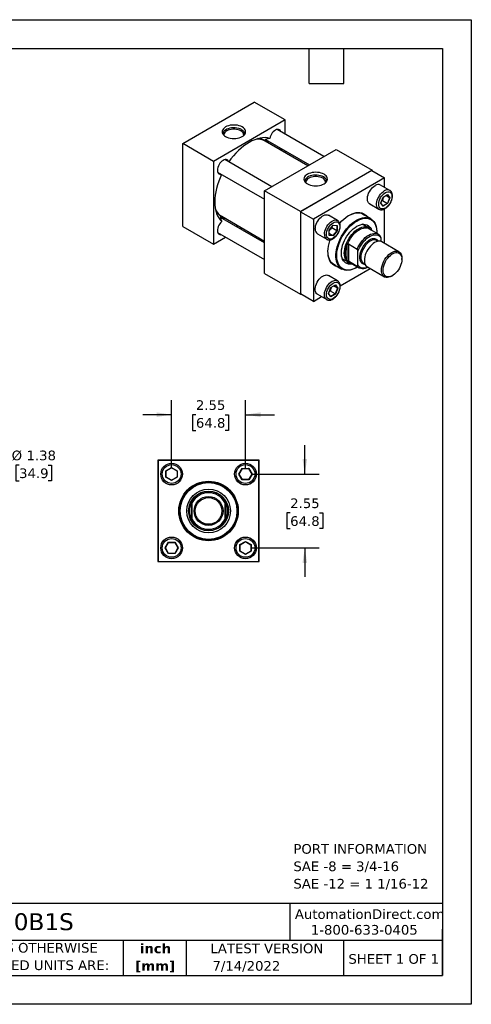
# Model space of a CAD drawing. Header units: inches. Extents: x 0 to 44, y 0 to 34.
# Tile 3 of 3: x 28.4 to 44, y 0 to 34. Entities that reach past the tile are written whole.
import ezdxf

# ---------------------------------------------------------------- set-up
doc = ezdxf.new("R2010")
doc.units = ezdxf.units.IN
doc.header["$LTSCALE"] = 4
doc.header["$MEASUREMENT"] = 0
doc.linetypes.add('SLD-Solid', pattern=[0])
doc.layers.add('DIMENSIONS', color=140, linetype='SLD-Solid', lineweight=25)
doc.layers.add('TEXT', color=140, linetype='SLD-Solid', lineweight=25)
doc.styles.add('SLDTEXTSTYLE0', font='VERDANA.TTF')
doc.styles.add('SLDTEXTSTYLE1', font='VERDANAB.TTF')
doc.dimstyles.new('SLDDIMSTYLE1', dxfattribs={"dimtxt": 0.339844, "dimasz": 0.52, "dimexe": 0, "dimexo": 0.0625, "dimgap": 0.084961, "dimtad": 0, "dimtih": 1, "dimtoh": 1, "dimrnd": 1e-09, "dimzin": 12, "dimdsep": 46, "dimtxsty": 'SLDTEXTSTYLE0', "dimsah": 1, "dimcen": 0.09, "dimadec": 0, "dimazin": 3, "dimtfac": 1, "dimtofl": 0, "dimtmove": 0, "dimatfit": 3, "dimfxl": 0, "dimfrac": 2, "dimtolj": 1, "dimtzin": 12, "dimarcsym": 0})
doc.dimstyles.new('SLDDIMSTYLE2', dxfattribs={"dimtxt": 0.339844, "dimasz": 0.52, "dimexe": 0, "dimexo": 0.0625, "dimgap": 0.084961, "dimtad": 0, "dimtih": 1, "dimtoh": 1, "dimrnd": 1e-09, "dimzin": 12, "dimdsep": 46, "dimtxsty": 'SLDTEXTSTYLE0', "dimsah": 1, "dimcen": 0.09, "dimadec": 0, "dimazin": 3, "dimtfac": 1, "dimtmove": 0, "dimatfit": 0, "dimfxl": 0, "dimfrac": 2, "dimtolj": 1, "dimtzin": 12, "dimarcsym": 0})

# ---------------------------------------------------------------- blocks, each defined once
blk = doc.blocks.new('SW_NOTE_0')
at = {"layer": 'TEXT', "color": 0, "char_height": 0.33333, "attachment_point": 1, "style": 'SLDTEXTSTYLE0'}
for s, insert in [('PORT INFORMATION', (0, 0.423)), ('SAE -8 = 3/4-16', (0, -0.179)), ('SAE -12 = 1 1/16-12', (0, -0.78))]:
    blk.add_mtext(s, dxfattribs=dict(at, insert=insert))
blk = doc.blocks.new('SW_NOTE_0_1')
at = {"layer": 'TEXT', "color": 0, "char_height": 0.3333, "attachment_point": 2, "style": 'SLDTEXTSTYLE1'}
for s, insert in [('inch', (0.5, 0.423)), ('[mm]', (0.489, -0.179))]:
    blk.add_mtext(s, dxfattribs=dict(at, insert=insert))
blk = doc.blocks.new('SW_NOTE_0_2')
at = {"layer": 'TEXT', "color": 0, "char_height": 0.33333, "attachment_point": 1, "style": 'SLDTEXTSTYLE0'}
for s, insert in [('UNLESS OTHERWISE ', (0, 0.423)), ('SPECIFIED UNITS ARE:', (0, -0.179))]:
    blk.add_mtext(s, dxfattribs=dict(at, insert=insert))
blk = doc.blocks.new('_D_4')
at = {"layer": 'DIMENSIONS'}
for p, q in [((27.892, 18.622), (26.892, 18.622)), ((26.892, 18.622), (26.892, 17.723)), ((28.377, 18.622), (28.263, 18.622)), ((28.263, 18.622), (28.263, 18.082)), ((29.387, 18.622), (29.501, 18.622)), ((29.501, 18.622), (29.501, 18.082)), ((28.263, 18.082), (28.377, 18.082)), ((29.501, 18.082), (29.387, 18.082)), ((21.936, 17.723), (23.285, 17.723)), ((23.525, 17.723), (24.86, 17.723)), ((25.1, 17.723), (27.392, 17.723)), ((26.892, 17.723), (26.892, 16.348)), ((21.936, 16.348), (24.86, 16.348)), ((25.1, 16.348), (27.392, 16.348))]:
    blk.add_line(p, q, dxfattribs=at)
for points in [[(26.892, 17.723), (26.812, 17.203), (26.972, 17.203)], [(26.892, 16.348), (26.972, 16.868), (26.812, 16.868)]]:
    blk.add_solid(points, dxfattribs=at)
at = {"layer": 'DIMENSIONS', "char_height": 0.3333, "attachment_point": 1, "style": 'SLDTEXTSTYLE0'}
for s, insert in [('%%c', (28.121, 19.121)), ('1.38', (28.634, 19.121)), ('34.9', (28.377, 18.505))]:
    blk.add_mtext(s, dxfattribs=dict(at, insert=insert))
blk = doc.blocks.new('_D_6')
at = {"layer": 'DIMENSIONS'}
for p, q in [((33.648, 18.511), (33.648, 20.861)), ((36.198, 18.511), (36.198, 20.861)), ((33.648, 20.361), (32.648, 20.361)), ((34.486, 20.361), (34.372, 20.361)), ((34.372, 20.361), (34.372, 19.82)), ((35.496, 20.361), (35.61, 20.361)), ((35.61, 20.361), (35.61, 19.82)), ((36.198, 20.361), (37.198, 20.361)), ((34.372, 19.82), (34.486, 19.82)), ((35.61, 19.82), (35.496, 19.82))]:
    blk.add_line(p, q, dxfattribs=at)
for points in [[(33.648, 20.361), (33.128, 20.441), (33.128, 20.281)], [(36.198, 20.361), (36.718, 20.281), (36.718, 20.441)]]:
    blk.add_solid(points, dxfattribs=at)
at = {"layer": 'DIMENSIONS', "char_height": 0.3333, "attachment_point": 1, "style": 'SLDTEXTSTYLE0'}
for s, insert in [('2.55', (34.486, 20.86)), ('64.8', (34.486, 20.244))]:
    blk.add_mtext(s, dxfattribs=dict(at, insert=insert))
blk = doc.blocks.new('_D_7')
at = {"layer": 'DIMENSIONS'}
for p, q in [((38.248, 18.311), (38.248, 19.311)), ((36.398, 18.311), (38.748, 18.311)), ((37.743, 16.97), (37.629, 16.97)), ((37.629, 16.97), (37.629, 16.429)), ((38.753, 16.97), (38.867, 16.97)), ((38.867, 16.97), (38.867, 16.429)), ((37.629, 16.429), (37.743, 16.429)), ((38.867, 16.429), (38.753, 16.429)), ((36.398, 15.761), (38.748, 15.761)), ((38.248, 15.761), (38.248, 14.761))]:
    blk.add_line(p, q, dxfattribs=at)
for points in [[(38.248, 18.311), (38.328, 18.831), (38.168, 18.831)], [(38.248, 15.761), (38.168, 15.241), (38.328, 15.241)]]:
    blk.add_solid(points, dxfattribs=at)
at = {"layer": 'DIMENSIONS', "char_height": 0.3333, "attachment_point": 1, "style": 'SLDTEXTSTYLE0'}
for s, insert in [('2.55', (37.743, 17.469)), ('64.8', (37.743, 16.853))]:
    blk.add_mtext(s, dxfattribs=dict(at, insert=insert))

msp = doc.modelspace()

# ---------------------------------------------------------------- linework, layer by layer
at = {"color": 7, "linetype": 'SLD-Solid'}
for p, q in [((0, 34), (44, 34)), ((44, 34), (44, 0)), ((44, 0), (0, 0))]:
    msp.add_line(p, q, dxfattribs=at)
for p, q in [((34.029, 29.722), (36.504, 31.151)), ((37.565, 30.538), (36.504, 31.151)), ((37.565, 30.538), (35.09, 29.109)), ((37.565, 30.051), (37.565, 30.538)), ((38.911, 29.274), (37.29, 30.21)), ((34.029, 26.864), (34.029, 29.722)), ((35.09, 29.109), (34.029, 29.722)), ((38.358, 28.955), (36.879, 29.809)), ((36.893, 29.862), (38.411, 28.985)), ((36.858, 28.089), (39.333, 29.518)), ((37.454, 29.477), (37.422, 29.556)), ((37.565, 29.413), (37.565, 29.474)), ((39.333, 29.518), (40.57, 28.803)), ((35.09, 29.109), (35.09, 26.252)), ((37.108, 28.233), (35.487, 29.169)), ((35.237, 28.736), (36.858, 27.8)), ((40.57, 28.803), (38.096, 27.375)), ((40.563, 28.791), (38.103, 27.37)), ((40.563, 28.791), (41.005, 28.536)), ((40.57, 28.787), (40.57, 28.803)), ((41.005, 28.536), (38.545, 27.115)), ((41.182, 28.107), (40.864, 28.291)), ((41.005, 28.21), (41.005, 28.536)), ((38.096, 27.375), (36.858, 28.089)), ((36.858, 25.231), (36.858, 28.089)), ((40.95, 27.876), (41.11, 27.968)), ((40.951, 27.874), (41.106, 27.963)), ((41.177, 27.854), (41.047, 27.929)), ((41.102, 27.961), (41.177, 27.854)), ((41.11, 27.968), (41.19, 27.854)), ((40.489, 27.642), (40.807, 27.458)), ((40.87, 27.67), (40.95, 27.876)), ((40.95, 27.556), (40.87, 27.67)), ((40.873, 27.673), (40.951, 27.874)), ((40.949, 27.567), (40.874, 27.674)), ((40.933, 27.753), (40.9, 27.741)), ((40.933, 27.753), (41.101, 27.657)), ((41.101, 27.657), (40.948, 27.568)), ((41.11, 27.649), (40.95, 27.556)), ((41.177, 27.854), (41.101, 27.657)), ((41.19, 27.854), (41.11, 27.649)), ((35.379, 27.211), (36.858, 26.357)), ((38.096, 27.375), (38.096, 24.517)), ((38.103, 27.37), (38.103, 24.529)), ((38.103, 27.37), (38.545, 27.115)), ((39.379, 27.067), (39.061, 27.25)), ((40.531, 27.123), (40.197, 27.315)), ((41.005, 26.272), (41.005, 27.466)), ((34.029, 26.864), (35.09, 26.252)), ((36.858, 26.295), (35.34, 27.171)), ((38.545, 27.115), (38.545, 24.274)), ((39.089, 26.734), (39.227, 26.906)), ((39.091, 26.734), (39.226, 26.902)), ((39.225, 26.901), (39.356, 26.889)), ((39.227, 26.906), (39.365, 26.893)), ((39.354, 26.889), (39.354, 26.713)), ((39.365, 26.893), (39.365, 26.709)), ((40.441, 26.814), (40.233, 26.934)), ((35.237, 26.654), (36.858, 25.718)), ((36.012, 26.784), (36.065, 26.814)), ((38.686, 26.601), (39.004, 26.417)), ((39.089, 26.549), (39.089, 26.734)), ((39.227, 26.537), (39.089, 26.549)), ((39.091, 26.555), (39.091, 26.734)), ((39.221, 26.548), (39.091, 26.623)), ((39.221, 26.548), (39.091, 26.559)), ((39.18, 26.845), (39.186, 26.809)), ((39.354, 26.713), (39.186, 26.809)), ((39.354, 26.713), (39.221, 26.548)), ((39.365, 26.709), (39.227, 26.537)), ((40.79, 26.594), (40.465, 26.782)), ((40.738, 26.649), (40.738, 26.665)), ((35.09, 26.252), (35.512, 26.495)), ((39.709, 25.702), (39.709, 26.214)), ((39.753, 26.258), (40.057, 26.082)), ((39.753, 26.258), (39.753, 25.659)), ((40.777, 26.347), (40.73, 26.375)), ((40.88, 26.462), (40.88, 26.341)), ((41.5, 25.986), (40.909, 26.327)), ((40.085, 25.531), (40.085, 26.002)), ((39.198, 25.584), (39.531, 25.391)), ((39.545, 25.744), (39.754, 25.623)), ((40.057, 25.483), (39.753, 25.659)), ((39.793, 25.619), (40.119, 25.431)), ((40.279, 25.593), (40.326, 25.565)), ((41.604, 25.725), (41.604, 25.757)), ((36.858, 25.231), (38.096, 24.517)), ((39.379, 24.984), (39.061, 25.168)), ((39.471, 24.808), (40.505, 25.406)), ((40.031, 25.441), (40.045, 25.449)), ((40.409, 25.461), (41, 25.12)), ((41.25, 25.145), (41.278, 25.161)), ((39.147, 24.753), (39.307, 24.845)), ((39.148, 24.75), (39.303, 24.84)), ((39.299, 24.838), (39.374, 24.731)), ((39.307, 24.845), (39.387, 24.731)), ((38.096, 24.517), (38.11, 24.525)), ((38.545, 24.274), (38.103, 24.529)), ((38.686, 24.518), (39.004, 24.335)), ((39.067, 24.547), (39.147, 24.753)), ((39.147, 24.433), (39.067, 24.547)), ((39.07, 24.55), (39.148, 24.751)), ((39.146, 24.443), (39.071, 24.551)), ((39.13, 24.63), (39.096, 24.618)), ((39.298, 24.534), (39.13, 24.63)), ((39.298, 24.534), (39.145, 24.445)), ((39.307, 24.526), (39.147, 24.433)), ((39.374, 24.731), (39.244, 24.806)), ((39.374, 24.731), (39.298, 24.534)), ((39.387, 24.731), (39.307, 24.526)), ((38.545, 24.274), (38.827, 24.437)), ((33.173, 18.786), (33.173, 15.286)), ((36.673, 18.786), (33.173, 18.786)), ((33.183, 18.776), (33.183, 15.296)), ((36.663, 18.776), (33.183, 18.776)), ((36.663, 15.296), (36.663, 18.776)), ((36.673, 15.286), (36.673, 18.786)), ((33.452, 18.424), (33.648, 18.537)), ((33.452, 18.198), (33.452, 18.424)), ((33.452, 18.424), (33.46, 18.419)), ((33.46, 18.419), (33.648, 18.527)), ((33.46, 18.202), (33.46, 18.419)), ((33.648, 18.537), (33.843, 18.424)), ((33.648, 18.537), (33.648, 18.527)), ((33.648, 18.527), (33.835, 18.419)), ((33.835, 18.419), (33.843, 18.424)), ((33.835, 18.419), (33.835, 18.202)), ((33.843, 18.424), (33.843, 18.198)), ((35.972, 18.311), (36.085, 18.506)), ((35.981, 18.311), (36.09, 18.498)), ((36.085, 18.506), (36.311, 18.506)), ((36.085, 18.506), (36.09, 18.498)), ((36.09, 18.498), (36.306, 18.498)), ((36.311, 18.506), (36.306, 18.498)), ((36.306, 18.498), (36.415, 18.311)), ((36.311, 18.506), (36.424, 18.311)), ((33.452, 18.198), (33.46, 18.202)), ((33.648, 18.085), (33.452, 18.198)), ((33.648, 18.094), (33.46, 18.202)), ((33.835, 18.202), (33.648, 18.094)), ((33.843, 18.198), (33.648, 18.085)), ((33.648, 18.085), (33.648, 18.094)), ((33.843, 18.198), (33.835, 18.202)), ((36.085, 18.115), (35.972, 18.311)), ((35.972, 18.311), (35.981, 18.311)), ((36.09, 18.123), (35.981, 18.311)), ((36.085, 18.115), (36.09, 18.123)), ((36.311, 18.115), (36.085, 18.115)), ((36.306, 18.123), (36.09, 18.123)), ((36.415, 18.311), (36.306, 18.123)), ((36.306, 18.123), (36.311, 18.115)), ((36.424, 18.311), (36.311, 18.115)), ((36.424, 18.311), (36.415, 18.311)), ((34.329, 16.722), (34.329, 17.349)), ((35.517, 17.349), (35.517, 16.722)), ((34.36, 16.747), (34.36, 17.324)), ((35.485, 17.324), (35.485, 16.747)), ((36.002, 15.874), (36.198, 15.987)), ((36.198, 15.987), (36.393, 15.874)), ((36.198, 15.987), (36.198, 15.977)), ((33.422, 15.761), (33.535, 15.956)), ((33.535, 15.565), (33.422, 15.761)), ((33.422, 15.761), (33.431, 15.761)), ((33.431, 15.761), (33.54, 15.948)), ((33.54, 15.573), (33.431, 15.761)), ((33.535, 15.956), (33.761, 15.956)), ((33.54, 15.948), (33.535, 15.956)), ((33.54, 15.948), (33.756, 15.948)), ((33.761, 15.956), (33.756, 15.948)), ((33.756, 15.948), (33.865, 15.761)), ((33.865, 15.761), (33.756, 15.573)), ((33.761, 15.956), (33.874, 15.761)), ((33.874, 15.761), (33.761, 15.565)), ((33.874, 15.761), (33.865, 15.761)), ((36.002, 15.648), (36.002, 15.874)), ((36.002, 15.874), (36.01, 15.869)), ((36.01, 15.652), (36.002, 15.648)), ((36.198, 15.535), (36.002, 15.648)), ((36.01, 15.869), (36.198, 15.977)), ((36.01, 15.652), (36.01, 15.869)), ((36.198, 15.544), (36.01, 15.652)), ((36.198, 15.977), (36.385, 15.869)), ((36.385, 15.652), (36.198, 15.544)), ((36.393, 15.648), (36.198, 15.535)), ((36.393, 15.874), (36.385, 15.869)), ((36.385, 15.869), (36.385, 15.652)), ((36.393, 15.648), (36.385, 15.652)), ((36.393, 15.874), (36.393, 15.648)), ((33.535, 15.565), (33.54, 15.573)), ((33.761, 15.565), (33.535, 15.565)), ((33.756, 15.573), (33.54, 15.573)), ((33.761, 15.565), (33.756, 15.573)), ((36.198, 15.535), (36.198, 15.544)), ((33.173, 15.286), (36.673, 15.286)), ((33.183, 15.296), (36.663, 15.296))]:
    msp.add_line(p, q)
at = {"flags": 128}
for points in [[(36.084, 30.296), (36.036, 30.319), (35.981, 30.339), (35.923, 30.353), (35.861, 30.361), (35.797, 30.364), (35.734, 30.361), (35.672, 30.353), (35.613, 30.339), (35.559, 30.319), (35.511, 30.296), (35.469, 30.268), (35.436, 30.236), (35.412, 30.202), (35.397, 30.167), (35.392, 30.13), (35.397, 30.093), (35.412, 30.058), (35.436, 30.024), (35.469, 29.992), (35.511, 29.964), (35.559, 29.941), (35.613, 29.921), (35.672, 29.907), (35.734, 29.899), (35.797, 29.896), (35.861, 29.899), (35.923, 29.907), (35.981, 29.921), (36.036, 29.941), (36.084, 29.964), (36.125, 29.992), (36.159, 30.024), (36.183, 30.058), (36.198, 30.093), (36.203, 30.13), (36.198, 30.167), (36.183, 30.202), (36.159, 30.236), (36.125, 30.268), (36.084, 30.296)], [(36.065, 30.203), (36.017, 30.226), (35.964, 30.245), (35.905, 30.258), (35.844, 30.265), (35.782, 30.267), (35.72, 30.262), (35.66, 30.252), (35.603, 30.236), (35.552, 30.215), (35.508, 30.19), (35.472, 30.16), (35.444, 30.128), (35.427, 30.093), (35.419, 30.057), (35.419, 30.046)], [(36.04, 30.16), (35.994, 30.182), (35.943, 30.2), (35.886, 30.211), (35.827, 30.217), (35.767, 30.217), (35.708, 30.211), (35.652, 30.2), (35.6, 30.182), (35.554, 30.16), (35.516, 30.134), (35.486, 30.104), (35.465, 30.071), (35.455, 30.037), (35.454, 30.005)], [(37.037, 29.903), (36.958, 29.92), (36.876, 29.927), (36.79, 29.924), (36.701, 29.911), (36.61, 29.889), (36.517, 29.857), (36.422, 29.816), (36.328, 29.765), (36.233, 29.706), (36.138, 29.639), (36.045, 29.563), (35.954, 29.48), (35.865, 29.39), (35.779, 29.294), (35.697, 29.192), (35.623, 29.091)], [(37.419, 30.136), (37.412, 30.152), (37.394, 30.18), (37.37, 30.2), (37.34, 30.211), (37.307, 30.213), (37.271, 30.205), (37.233, 30.188), (37.196, 30.163), (37.159, 30.131), (37.125, 30.092), (37.095, 30.048), (37.069, 30.001), (37.05, 29.952), (37.037, 29.903)], [(35.615, 29.095), (35.605, 29.118), (35.586, 29.144), (35.561, 29.162), (35.53, 29.171), (35.496, 29.171), (35.46, 29.161), (35.422, 29.143), (35.384, 29.116), (35.348, 29.082), (35.315, 29.042), (35.285, 28.997), (35.261, 28.949), (35.243, 28.9), (35.232, 28.852), (35.227, 28.806), (35.23, 28.764), (35.24, 28.727), (35.257, 28.697), (35.28, 28.676), (35.308, 28.663), (35.34, 28.659), (35.365, 28.662)], [(35.373, 28.658), (35.322, 28.543), (35.275, 28.42), (35.235, 28.298), (35.201, 28.176), (35.175, 28.055), (35.156, 27.937), (35.145, 27.822), (35.141, 27.71), (35.145, 27.602), (35.156, 27.5), (35.175, 27.403), (35.201, 27.313), (35.235, 27.23), (35.275, 27.154), (35.322, 27.086), (35.376, 27.027)], [(38.913, 28.663), (38.864, 28.686), (38.81, 28.706), (38.751, 28.72), (38.689, 28.728), (38.626, 28.731), (38.562, 28.728), (38.501, 28.72), (38.442, 28.706), (38.387, 28.686), (38.339, 28.663), (38.298, 28.635), (38.265, 28.603), (38.24, 28.569), (38.225, 28.534), (38.22, 28.497), (38.225, 28.46), (38.24, 28.425), (38.265, 28.391), (38.298, 28.359), (38.339, 28.332), (38.387, 28.308), (38.442, 28.288), (38.501, 28.274), (38.562, 28.266), (38.626, 28.263), (38.689, 28.266), (38.751, 28.274), (38.81, 28.288), (38.864, 28.308), (38.913, 28.332), (38.954, 28.359), (38.987, 28.391), (39.011, 28.425), (39.026, 28.46), (39.031, 28.497), (39.026, 28.534), (39.011, 28.569), (38.987, 28.603), (38.954, 28.635), (38.913, 28.663)], [(38.894, 28.57), (38.846, 28.593), (38.792, 28.612), (38.734, 28.625), (38.673, 28.632), (38.61, 28.634), (38.548, 28.629), (38.488, 28.619), (38.432, 28.603), (38.381, 28.582), (38.337, 28.557), (38.301, 28.527), (38.273, 28.495), (38.255, 28.46), (38.247, 28.424), (38.247, 28.413)], [(38.869, 28.527), (38.823, 28.549), (38.771, 28.567), (38.715, 28.579), (38.656, 28.585), (38.596, 28.585), (38.537, 28.579), (38.481, 28.567), (38.429, 28.549), (38.383, 28.527), (38.344, 28.501), (38.314, 28.471), (38.294, 28.438), (38.283, 28.404), (38.283, 28.372)], [(40.489, 27.642), (40.481, 27.646), (40.454, 27.671), (40.434, 27.703), (40.419, 27.743), (40.412, 27.789), (40.412, 27.839), (40.419, 27.893), (40.434, 27.949), (40.454, 28.006), (40.481, 28.061), (40.514, 28.114), (40.55, 28.163), (40.59, 28.206), (40.633, 28.243), (40.676, 28.273)], [(40.807, 27.458), (40.8, 27.463), (40.773, 27.487), (40.752, 27.519), (40.738, 27.559), (40.73, 27.605), (40.73, 27.655), (40.738, 27.709), (40.752, 27.765), (40.773, 27.822), (40.8, 27.877), (40.832, 27.93), (40.868, 27.979), (40.909, 28.023), (40.951, 28.059), (40.995, 28.089)], [(38.608, 26.772), (38.612, 26.825), (38.623, 26.88), (38.64, 26.937), (38.664, 26.993), (38.694, 27.047), (38.728, 27.098), (38.767, 27.144), (38.808, 27.185), (38.851, 27.218), (38.895, 27.243), (38.938, 27.26), (38.98, 27.267), (39.018, 27.265), (39.053, 27.254), (39.061, 27.25)], [(39.454, 26.972), (39.46, 26.979), (39.526, 27.05), (39.596, 27.114), (39.667, 27.172), (39.739, 27.222), (39.811, 27.264), (39.883, 27.297), (39.954, 27.321), (40.023, 27.337), (40.09, 27.343), (40.154, 27.339), (40.214, 27.327), (40.269, 27.305), (40.32, 27.274), (40.365, 27.235), (40.394, 27.202)], [(39.768, 27.24), (39.796, 27.255), (39.867, 27.288), (39.937, 27.312), (40.004, 27.327), (40.07, 27.333), (40.132, 27.329), (40.191, 27.317), (40.245, 27.296), (40.295, 27.266), (40.324, 27.242)], [(35.376, 27.027), (35.34, 26.991), (35.308, 26.95), (35.28, 26.904), (35.257, 26.856), (35.24, 26.807), (35.23, 26.759), (35.227, 26.714), (35.232, 26.673), (35.243, 26.638), (35.261, 26.61), (35.285, 26.59), (35.315, 26.579), (35.348, 26.577), (35.365, 26.58)], [(35.869, 26.866), (35.954, 26.878), (35.954, 26.878)], [(38.926, 26.589), (38.93, 26.641), (38.941, 26.696), (38.958, 26.753), (38.982, 26.809), (39.012, 26.863), (39.046, 26.914), (39.085, 26.961), (39.126, 27.001), (39.17, 27.034), (39.213, 27.06), (39.257, 27.076), (39.298, 27.084), (39.337, 27.082), (39.371, 27.071), (39.378, 27.067)], [(40.031, 25.441), (39.959, 25.404), (39.889, 25.375), (39.819, 25.356), (39.752, 25.346), (39.688, 25.345), (39.627, 25.354), (39.571, 25.372), (39.519, 25.399), (39.472, 25.435), (39.431, 25.479), (39.396, 25.531), (39.368, 25.591), (39.347, 25.657), (39.332, 25.73), (39.325, 25.808), (39.325, 25.891), (39.332, 25.977), (39.347, 26.067), (39.368, 26.158), (39.396, 26.25), (39.431, 26.342), (39.472, 26.434), (39.519, 26.524), (39.571, 26.611), (39.627, 26.694), (39.688, 26.773), (39.752, 26.846), (39.819, 26.914), (39.889, 26.974), (39.959, 27.028), (40.031, 27.073), (40.102, 27.11), (40.173, 27.139), (40.242, 27.158), (40.31, 27.168), (40.374, 27.169), (40.435, 27.16), (40.491, 27.142), (40.543, 27.115), (40.59, 27.079), (40.631, 27.035), (40.665, 26.983), (40.694, 26.923), (40.715, 26.857), (40.729, 26.784), (40.737, 26.706), (40.738, 26.665)], [(40.066, 25.461), (40.045, 25.449), (39.975, 25.413), (39.906, 25.385), (39.838, 25.366), (39.772, 25.356), (39.709, 25.356), (39.649, 25.364), (39.594, 25.382), (39.543, 25.408), (39.497, 25.443), (39.457, 25.486), (39.423, 25.538), (39.396, 25.596), (39.375, 25.661), (39.36, 25.733), (39.353, 25.809), (39.353, 25.89), (39.36, 25.975), (39.375, 26.062), (39.396, 26.152), (39.423, 26.242), (39.457, 26.333), (39.497, 26.422), (39.543, 26.51), (39.594, 26.595), (39.649, 26.677), (39.709, 26.754), (39.772, 26.826), (39.838, 26.892), (39.906, 26.952), (39.975, 27.004), (40.045, 27.049)], [(39.882, 25.568), (39.862, 25.564), (39.805, 25.56), (39.752, 25.564), (39.702, 25.578), (39.657, 25.602), (39.617, 25.634), (39.583, 25.674), (39.555, 25.722), (39.534, 25.777), (39.519, 25.838), (39.512, 25.905), (39.512, 25.977), (39.519, 26.052), (39.534, 26.13), (39.555, 26.21), (39.583, 26.29), (39.617, 26.37), (39.657, 26.448), (39.702, 26.523), (39.752, 26.595), (39.805, 26.661), (39.862, 26.723), (39.922, 26.778), (39.983, 26.825), (40.045, 26.865), (40.107, 26.897), (40.168, 26.92), (40.228, 26.934), (40.285, 26.938), (40.338, 26.933), (40.388, 26.919), (40.433, 26.896), (40.473, 26.864), (40.507, 26.824), (40.535, 26.776), (40.553, 26.731)], [(40.045, 27.049), (40.115, 27.085), (40.184, 27.113), (40.252, 27.132), (40.318, 27.142), (40.381, 27.142), (40.441, 27.134), (40.496, 27.116), (40.547, 27.09), (40.593, 27.055), (40.633, 27.011), (40.667, 26.96), (40.695, 26.902), (40.716, 26.836), (40.73, 26.765), (40.737, 26.689), (40.737, 26.625)], [(40.446, 26.811), (40.443, 26.835), (40.434, 26.879)], [(39.612, 25.938), (39.615, 26.008), (39.626, 26.08), (39.643, 26.155), (39.667, 26.231), (39.698, 26.306), (39.734, 26.381), (39.775, 26.453), (39.822, 26.521), (39.872, 26.585), (39.925, 26.644), (39.981, 26.696), (40.039, 26.742), (40.098, 26.78), (40.156, 26.81), (40.214, 26.831), (40.27, 26.843), (40.324, 26.846), (40.374, 26.84), (40.42, 26.825), (40.462, 26.801), (40.498, 26.768), (40.507, 26.757)], [(39.709, 26.214), (39.741, 26.292), (39.779, 26.369), (39.822, 26.442), (39.871, 26.512), (39.924, 26.577), (39.98, 26.635), (40.038, 26.687), (40.099, 26.73), (40.159, 26.765), (40.219, 26.791), (40.278, 26.807), (40.334, 26.813), (40.387, 26.81), (40.435, 26.796), (40.465, 26.782)], [(40.057, 26.082), (40.092, 26.157), (40.133, 26.23), (40.178, 26.299), (40.228, 26.364), (40.282, 26.423), (40.338, 26.477), (40.396, 26.523), (40.455, 26.561), (40.513, 26.59), (40.571, 26.611), (40.627, 26.623), (40.681, 26.625), (40.731, 26.618), (40.776, 26.601), (40.817, 26.576), (40.852, 26.542)], [(40.085, 26.002), (40.114, 26.076), (40.15, 26.149), (40.191, 26.22), (40.237, 26.286), (40.287, 26.348), (40.341, 26.404), (40.396, 26.453), (40.454, 26.495), (40.511, 26.528), (40.568, 26.553), (40.624, 26.568), (40.677, 26.573), (40.728, 26.569), (40.774, 26.556), (40.815, 26.533), (40.851, 26.502), (40.88, 26.462)], [(39.394, 25.47), (39.366, 25.475), (39.308, 25.492), (39.255, 25.519), (39.207, 25.554), (39.165, 25.597), (39.128, 25.649), (39.099, 25.708), (39.075, 25.774), (39.059, 25.846), (39.05, 25.924), (39.049, 26.006), (39.054, 26.093), (39.067, 26.183), (39.086, 26.274), (39.113, 26.368), (39.123, 26.399)], [(39.709, 25.702), (39.685, 25.749), (39.668, 25.803), (39.657, 25.862), (39.654, 25.926), (39.657, 25.995), (39.668, 26.066), (39.685, 26.14), (39.709, 26.214)], [(40.73, 26.375), (40.704, 26.387), (40.664, 26.395), (40.621, 26.394), (40.575, 26.384), (40.528, 26.365), (40.481, 26.337), (40.433, 26.302), (40.388, 26.259), (40.345, 26.211), (40.305, 26.157), (40.27, 26.099), (40.241, 26.039), (40.217, 25.978), (40.199, 25.916), (40.189, 25.856), (40.185, 25.799)], [(40.909, 26.327), (40.891, 26.337), (40.85, 26.348), (40.806, 26.351), (40.759, 26.344), (40.709, 26.327), (40.659, 26.303), (40.609, 26.269), (40.56, 26.229), (40.512, 26.181), (40.468, 26.127), (40.428, 26.069), (40.392, 26.007), (40.362, 25.943), (40.338, 25.878), (40.32, 25.814), (40.309, 25.75), (40.306, 25.69)], [(39.324, 25.511), (39.303, 25.518), (39.251, 25.544), (39.204, 25.578), (39.162, 25.621), (39.127, 25.672), (39.098, 25.73), (39.075, 25.794), (39.059, 25.865), (39.05, 25.941), (39.048, 25.994)], [(39.836, 25.594), (39.822, 25.597), (39.775, 25.612), (39.734, 25.636), (39.698, 25.669), (39.667, 25.709), (39.643, 25.757), (39.626, 25.812), (39.615, 25.872), (39.612, 25.938)], [(40.896, 25.349), (40.9, 25.409), (40.911, 25.472), (40.928, 25.537), (40.953, 25.602), (40.983, 25.666), (41.018, 25.728), (41.059, 25.786), (41.103, 25.84), (41.15, 25.887), (41.2, 25.928), (41.25, 25.962), (41.3, 25.986), (41.35, 26.002), (41.397, 26.009), (41.441, 26.007), (41.482, 25.995), (41.517, 25.975), (41.547, 25.946), (41.572, 25.908), (41.589, 25.864), (41.6, 25.813), (41.604, 25.757), (41.604, 25.757)], [(40.952, 25.349), (40.956, 25.407), (40.967, 25.468), (40.984, 25.531), (41.009, 25.594), (41.039, 25.655), (41.075, 25.714), (41.115, 25.769), (41.159, 25.819), (41.205, 25.862), (41.254, 25.898), (41.302, 25.926), (41.35, 25.946), (41.397, 25.956), (41.441, 25.957), (41.481, 25.948), (41.517, 25.931), (41.547, 25.904), (41.571, 25.87), (41.589, 25.828), (41.6, 25.779), (41.604, 25.725), (41.6, 25.667), (41.589, 25.606), (41.571, 25.543), (41.547, 25.481), (41.517, 25.419), (41.481, 25.36), (41.441, 25.305), (41.397, 25.256), (41.35, 25.212), (41.302, 25.176), (41.254, 25.148), (41.205, 25.129), (41.159, 25.118), (41.115, 25.117), (41.075, 25.126), (41.039, 25.143), (41.009, 25.17), (40.984, 25.205), (40.967, 25.247), (40.956, 25.295), (40.952, 25.349)], [(39.694, 25.597), (39.703, 25.6), (39.759, 25.62)], [(40.426, 25.452), (40.396, 25.44), (40.341, 25.425), (40.287, 25.419), (40.237, 25.423), (40.191, 25.437), (40.15, 25.459), (40.114, 25.491), (40.085, 25.531)], [(38.686, 24.518), (38.678, 24.523), (38.651, 24.548), (38.63, 24.58), (38.616, 24.62), (38.609, 24.665), (38.609, 24.716), (38.616, 24.77), (38.63, 24.826), (38.651, 24.883), (38.678, 24.938), (38.71, 24.991), (38.747, 25.04), (38.787, 25.083), (38.83, 25.12), (38.873, 25.149), (38.917, 25.17), (38.959, 25.183), (39, 25.185), (39.036, 25.179), (39.061, 25.168)], [(40.429, 25.45), (40.396, 25.434), (40.338, 25.414), (40.282, 25.402), (40.228, 25.4), (40.178, 25.407), (40.133, 25.424), (40.092, 25.449), (40.057, 25.483)], [(41.25, 25.145), (41.25, 25.145), (41.2, 25.12), (41.15, 25.104), (41.103, 25.097), (41.059, 25.099), (41.018, 25.111), (40.983, 25.132), (40.953, 25.161), (40.928, 25.198), (40.911, 25.242), (40.9, 25.293), (40.896, 25.349)], [(39.003, 24.336), (38.996, 24.34), (38.97, 24.364), (38.949, 24.396), (38.934, 24.436), (38.927, 24.482), (38.927, 24.532), (38.934, 24.586), (38.949, 24.642), (38.97, 24.699), (38.996, 24.754), (39.029, 24.807), (39.065, 24.856), (39.105, 24.899), (39.148, 24.936), (39.192, 24.966), (39.235, 24.987), (39.278, 24.999), (39.318, 25.002), (39.354, 24.995), (39.379, 24.984)]]:
    msp.add_lwpolyline(points, dxfattribs=at)
for centre, radius in [((33.648, 18.311), 0.375), ((36.198, 18.311), 0.375), ((34.923, 17.036), 1.028), ((34.923, 17.036), 1.008), ((34.923, 17.036), 1), ((34.923, 17.036), 0.98), ((34.923, 17.036), 0.755), ((34.923, 17.036), 0.688), ((34.923, 17.036), 0.688), ((34.923, 17.036), 0.5), ((34.923, 17.036), 0.461), ((33.648, 15.761), 0.375), ((36.198, 15.761), 0.375)]:
    msp.add_circle(centre, radius)
for centre, radius, start, end in [((35.973, 30.007), 0.167, 359.2582, 66.1896), ((35.986, 30.029), 0.191, 5.1442, 65.4532), ((36.607, 29.322), 0.557, 60.8445, 93.1838), ((36.62, 29.361), 0.532, 46.2034, 89.4361), ((36.931, 29.934), 0.106, 240.6565, 280.116), ((38.814, 28.396), 0.191, 5.1442, 65.4532), ((38.801, 28.374), 0.167, 359.2582, 66.1896), ((40.786, 28.123), 0.185, 65.0996, 126.2109), ((41.104, 27.94), 0.185, 64.5347, 126.2627), ((35.663, 27.688), 0.556, 206.7867, 239.1958), ((35.634, 27.655), 0.528, 210.3974, 253.9738), ((35.296, 27.103), 0.106, 19.8942, 59.2137), ((40.201, 26.675), 0.309, 18.0956, 51.4993), ((38.797, 26.755), 0.19, 174.6162, 234.0717), ((39.117, 26.571), 0.191, 174.7015, 233.0507), ((39.755, 25.904), 0.313, 248.7181, 281.6978), ((39.914, 25.825), 0.239, 211.0438, 239.6725), ((40.407, 25.775), 0.223, 173.8196, 234.8682), ((40.553, 25.664), 0.249, 174.0725, 234.6153), ((34.923, 17.036), 0.671, 33.1044, 146.8956), ((34.923, 17.036), 0.671, 152.155, 207.845), ((34.923, 17.036), 0.632, 27.1458, 152.8542), ((34.923, 17.036), 0.671, 332.155, 27.845), ((34.923, 17.036), 0.632, 207.1458, 332.8542), ((34.923, 17.036), 0.671, 213.1044, 326.8956)]:
    msp.add_arc(centre, radius, start, end)
for centre, major_axis, ratio, start_param, end_param in [((41.104, 27.971), (0.00197, 0.00892), 0.697855, 3.709862, 4.495341), ((40.865, 27.673), (0.00862, 0.00105), 0.565702, 5.357412, 5.989383), ((40.944, 27.56), (0.00197, 0.00892), 0.697855, 4.495341, 5.714916), ((40.944, 27.879), (0.00642, -0.0055), 0.218355, 0.076754, 0.708725), ((41.104, 27.652), (0.00642, -0.0055), 0.218355, 0.708725, 2.279522), ((41.184, 27.858), (0.00862, 0.00105), 0.565702, 3.786616, 5.357412), ((39.221, 26.909), (-0.0034, 0.00799), 0.565779, 3.435482, 4.067474), ((39.359, 26.897), (0.00674, 0.00617), 0.697843, 3.709805, 4.929575), ((39.083, 26.737), (0.00798, -0.00281), 0.218224, 5.57449, 6.206482), ((39.083, 26.553), (0.00674, 0.00617), 0.697843, 4.929575, 5.714973), ((39.221, 26.54), (-0.0034, 0.00799), 0.565779, 4.067474, 5.63827), ((39.359, 26.712), (0.00798, -0.00281), 0.218224, 4.003694, 5.57449), ((39.301, 24.848), (0.00197, 0.00892), 0.697855, 3.709862, 4.495341), ((39.062, 24.55), (0.00862, 0.00105), 0.565702, 5.357412, 5.989383), ((39.141, 24.756), (0.00642, -0.0055), 0.218355, 0.076754, 0.708725), ((39.301, 24.529), (0.00642, -0.0055), 0.218355, 0.708725, 2.279522), ((39.381, 24.735), (0.00862, 0.00105), 0.565702, 3.786616, 5.357412), ((39.141, 24.437), (0.00197, 0.00892), 0.697855, 4.495341, 5.714916)]:
    msp.add_ellipse(centre, major_axis=major_axis, ratio=ratio, start_param=start_param, end_param=end_param)
for points, knots in [([(37.037, 29.903), (37.015, 29.899), (36.97, 29.89), (36.921, 29.876), (36.887, 29.861), (36.875, 29.845), (36.885, 29.83), (36.908, 29.817), (36.949, 29.803), (36.988, 29.793), (37.016, 29.789), (37.021, 29.788)], [0, 0, 0, 0, 0.1745258, 0.3486792, 0.4814687, 0.6152918, 0.6958164, 0.7767811, 0.8511272, 0.9710547, 1, 1, 1, 1]), ([(40.8, 27.63), (40.8, 27.7), (40.824, 27.781), (40.911, 27.931), (40.969, 27.992), (41.091, 28.063), (41.149, 28.069), (41.236, 28.019), (41.26, 27.965), (41.26, 27.895)], [0, 0, 0, 0, 0.25, 0.25, 0.5, 0.5, 0.75, 0.75, 1, 1, 1, 1]), ([(41.26, 27.895), (41.26, 27.825), (41.236, 27.743), (41.149, 27.594), (41.091, 27.532), (40.969, 27.462), (40.911, 27.456), (40.824, 27.506), (40.8, 27.559), (40.8, 27.63)], [0, 0, 0, 0, 0.25, 0.25, 0.5, 0.5, 0.75, 0.75, 1, 1, 1, 1]), ([(40.973, 27.886), (40.967, 27.875), (40.947, 27.834), (40.939, 27.787), (40.933, 27.753)], [0, 0, 0, 0, 0.2763003, 1, 1, 1, 1]), ([(41.2, 27.664), (41.21, 27.681), (41.223, 27.705), (41.239, 27.742), (41.25, 27.774), (41.261, 27.811), (41.27, 27.85), (41.274, 27.889), (41.275, 27.929), (41.271, 27.967), (41.263, 28.003), (41.25, 28.036), (41.231, 28.066), (41.209, 28.09), (41.191, 28.101), (41.183, 28.106)], [0, 0, 0, 0, 0.1027437, 0.1445556, 0.2134946, 0.2843597, 0.3597137, 0.4376359, 0.5174773, 0.5987856, 0.6811786, 0.7643825, 0.848348, 0.9336157, 1, 1, 1, 1]), ([(40.808, 27.458), (40.81, 27.457), (40.822, 27.448), (40.849, 27.44), (40.886, 27.435), (40.925, 27.438), (40.964, 27.447), (41.003, 27.464), (41.041, 27.486), (41.077, 27.513), (41.109, 27.543), (41.136, 27.572), (41.158, 27.6), (41.18, 27.629), (41.193, 27.652), (41.2, 27.664)], [0, 0, 0, 0, 0.016494, 0.109998, 0.19869, 0.289372, 0.38117, 0.472567, 0.562271, 0.649196, 0.731192, 0.807886, 0.86367, 0.925763, 1, 1, 1, 1]), ([(35.468, 27.098), (35.466, 27.1), (35.449, 27.122), (35.42, 27.152), (35.385, 27.182), (35.363, 27.195), (35.346, 27.195), (35.339, 27.18), (35.34, 27.154), (35.345, 27.129), (35.355, 27.088), (35.366, 27.054), (35.376, 27.027)], [0, 0, 0, 0, 0.01494, 0.148706, 0.229197, 0.310127, 0.384441, 0.504318, 0.61247, 0.720904, 0.77135, 1, 1, 1, 1]), ([(39.227, 26.456), (39.166, 26.421), (39.107, 26.415), (39.021, 26.465), (38.997, 26.518), (38.997, 26.659), (39.021, 26.741), (39.107, 26.89), (39.166, 26.952), (39.227, 26.987)], [0, 0, 0, 0, 0.25, 0.25, 0.5, 0.5, 0.75, 0.75, 1, 1, 1, 1]), ([(39.227, 26.987), (39.288, 27.022), (39.346, 27.028), (39.432, 26.978), (39.457, 26.924), (39.457, 26.784), (39.432, 26.702), (39.346, 26.553), (39.288, 26.491), (39.227, 26.456)], [0, 0, 0, 0, 0.25, 0.25, 0.5, 0.5, 0.75, 0.75, 1, 1, 1, 1]), ([(39.397, 26.623), (39.407, 26.64), (39.42, 26.664), (39.436, 26.701), (39.447, 26.733), (39.458, 26.77), (39.466, 26.809), (39.471, 26.849), (39.472, 26.888), (39.468, 26.926), (39.46, 26.962), (39.446, 26.995), (39.428, 27.025), (39.405, 27.05), (39.386, 27.062), (39.377, 27.067)], [0, 0, 0, 0, 0.1017505, 0.1431582, 0.2114308, 0.2816108, 0.3562364, 0.4334053, 0.5124749, 0.5929973, 0.6745938, 0.7569933, 0.8401472, 0.9245906, 1, 1, 1, 1]), ([(39.002, 26.419), (39.004, 26.417), (39.018, 26.408), (39.045, 26.399), (39.083, 26.394), (39.122, 26.397), (39.161, 26.407), (39.2, 26.423), (39.238, 26.445), (39.273, 26.472), (39.306, 26.502), (39.332, 26.531), (39.355, 26.559), (39.377, 26.589), (39.39, 26.611), (39.397, 26.623)], [0, 0, 0, 0, 0.025184, 0.117861, 0.20577, 0.29565, 0.386637, 0.477227, 0.566138, 0.652296, 0.733567, 0.809583, 0.864875, 0.926419, 1, 1, 1, 1]), ([(39.186, 26.809), (39.171, 26.797), (39.142, 26.772), (39.108, 26.737), (39.095, 26.714), (39.091, 26.707)], [0, 0, 0, 0, 0.4066225, 0.8220659, 1, 1, 1, 1]), ([(39.709, 26.214), (39.711, 26.22), (39.713, 26.225), (39.719, 26.236), (39.722, 26.241), (39.73, 26.25), (39.734, 26.254), (39.741, 26.258), (39.743, 26.259), (39.748, 26.259), (39.751, 26.259), (39.753, 26.258)], [0, 0, 0, 0, 0.25, 0.25, 0.5, 0.5, 0.75, 0.75, 0.875, 0.875, 1, 1, 1, 1]), ([(40.788, 26.345), (40.781, 26.356), (40.765, 26.386), (40.725, 26.417), (40.671, 26.437), (40.61, 26.438), (40.546, 26.423), (40.482, 26.393), (40.419, 26.349), (40.355, 26.291), (40.294, 26.219), (40.239, 26.137), (40.195, 26.048), (40.163, 25.959), (40.144, 25.875), (40.142, 25.824), (40.141, 25.799)], [0, 0, 0, 0, 0.046295, 0.123088, 0.199882, 0.27508, 0.347276, 0.415392, 0.483508, 0.555705, 0.630903, 0.707696, 0.78449, 0.859688, 0.931884, 1, 1, 1, 1]), ([(39.753, 25.659), (39.751, 25.66), (39.748, 25.662), (39.743, 25.665), (39.741, 25.667), (39.736, 25.671), (39.734, 25.673), (39.73, 25.677), (39.728, 25.679), (39.722, 25.685), (39.719, 25.688), (39.713, 25.695), (39.711, 25.699), (39.709, 25.702)], [0, 0, 0, 0, 0.125, 0.125, 0.25, 0.25, 0.375, 0.375, 0.5, 0.5, 0.75, 0.75, 1, 1, 1, 1]), ([(40.141, 25.799), (40.142, 25.776), (40.144, 25.728), (40.163, 25.665), (40.195, 25.613), (40.239, 25.576), (40.286, 25.557), (40.32, 25.558), (40.333, 25.558)], [0, 0, 0, 0, 0.164056, 0.337938, 0.519049, 0.704004, 0.888959, 1, 1, 1, 1]), ([(38.997, 24.506), (38.997, 24.577), (39.021, 24.658), (39.107, 24.808), (39.166, 24.869), (39.288, 24.94), (39.346, 24.945), (39.432, 24.896), (39.457, 24.842), (39.457, 24.772)], [0, 0, 0, 0, 0.25, 0.25, 0.5, 0.5, 0.75, 0.75, 1, 1, 1, 1]), ([(39.397, 24.541), (39.407, 24.558), (39.42, 24.582), (39.436, 24.619), (39.447, 24.651), (39.458, 24.688), (39.466, 24.727), (39.471, 24.766), (39.472, 24.805), (39.468, 24.843), (39.46, 24.879), (39.446, 24.913), (39.428, 24.943), (39.405, 24.968), (39.387, 24.979), (39.378, 24.984)], [0, 0, 0, 0, 0.1022119, 0.1438074, 0.2123895, 0.2828878, 0.3578518, 0.4353706, 0.5147987, 0.5956863, 0.6776528, 0.760426, 0.8439569, 0.9287832, 1, 1, 1, 1]), ([(39.457, 24.772), (39.457, 24.701), (39.432, 24.62), (39.346, 24.471), (39.288, 24.409), (39.166, 24.339), (39.107, 24.333), (39.021, 24.383), (38.997, 24.436), (38.997, 24.506)], [0, 0, 0, 0, 0.25, 0.25, 0.5, 0.5, 0.75, 0.75, 1, 1, 1, 1]), ([(39.003, 24.336), (39.005, 24.335), (39.018, 24.326), (39.045, 24.317), (39.083, 24.312), (39.122, 24.314), (39.161, 24.324), (39.2, 24.341), (39.238, 24.363), (39.273, 24.39), (39.306, 24.42), (39.332, 24.449), (39.355, 24.477), (39.377, 24.506), (39.39, 24.529), (39.397, 24.541)], [0, 0, 0, 0, 0.021566, 0.114587, 0.202822, 0.293036, 0.384361, 0.475286, 0.564528, 0.651005, 0.732578, 0.808877, 0.864373, 0.926146, 1, 1, 1, 1]), ([(39.17, 24.763), (39.164, 24.752), (39.144, 24.711), (39.136, 24.664), (39.13, 24.63)], [0, 0, 0, 0, 0.2763003, 1, 1, 1, 1]), ([(33.648, 17.986), (33.562, 17.986), (33.479, 18.02), (33.357, 18.142), (33.323, 18.225), (33.323, 18.397), (33.357, 18.48), (33.479, 18.601), (33.562, 18.636), (33.648, 18.636)], [0, 0, 0, 0, 0.25, 0.25, 0.5, 0.5, 0.75, 0.75, 1, 1, 1, 1]), ([(33.648, 18.636), (33.734, 18.636), (33.817, 18.601), (33.939, 18.48), (33.973, 18.397), (33.973, 18.225), (33.939, 18.142), (33.817, 18.02), (33.734, 17.986), (33.648, 17.986)], [0, 0, 0, 0, 0.25, 0.25, 0.5, 0.5, 0.75, 0.75, 1, 1, 1, 1]), ([(35.873, 18.311), (35.873, 18.397), (35.907, 18.48), (36.029, 18.601), (36.112, 18.636), (36.284, 18.636), (36.367, 18.601), (36.489, 18.48), (36.523, 18.397), (36.523, 18.311)], [0, 0, 0, 0, 0.25, 0.25, 0.5, 0.5, 0.75, 0.75, 1, 1, 1, 1]), ([(36.523, 18.311), (36.523, 18.225), (36.489, 18.142), (36.367, 18.02), (36.284, 17.986), (36.112, 17.986), (36.029, 18.02), (35.907, 18.142), (35.873, 18.225), (35.873, 18.311)], [0, 0, 0, 0, 0.25, 0.25, 0.5, 0.5, 0.75, 0.75, 1, 1, 1, 1]), ([(34.329, 17.349), (34.332, 17.355), (34.335, 17.36), (34.341, 17.371), (34.344, 17.376), (34.35, 17.387), (34.353, 17.391), (34.357, 17.397), (34.358, 17.399), (34.36, 17.402), (34.36, 17.402), (34.36, 17.402)], [0, 0, 0, 0, 0.25, 0.25, 0.5, 0.5, 0.75, 0.75, 0.875, 0.875, 1, 1, 1, 1]), ([(35.485, 17.402), (35.485, 17.402), (35.486, 17.402), (35.488, 17.399), (35.489, 17.397), (35.491, 17.393), (35.493, 17.391), (35.496, 17.386), (35.497, 17.384), (35.502, 17.376), (35.505, 17.371), (35.511, 17.36), (35.514, 17.355), (35.517, 17.349)], [0, 0, 0, 0, 0.125, 0.125, 0.25, 0.25, 0.375, 0.375, 0.5, 0.5, 0.75, 0.75, 1, 1, 1, 1]), ([(34.36, 16.669), (34.36, 16.669), (34.36, 16.67), (34.358, 16.672), (34.357, 16.674), (34.355, 16.678), (34.353, 16.68), (34.35, 16.685), (34.349, 16.687), (34.344, 16.695), (34.341, 16.7), (34.335, 16.711), (34.332, 16.717), (34.329, 16.722)], [0, 0, 0, 0, 0.125, 0.125, 0.25, 0.25, 0.375, 0.375, 0.5, 0.5, 0.75, 0.75, 1, 1, 1, 1]), ([(35.517, 16.722), (35.514, 16.717), (35.511, 16.711), (35.505, 16.7), (35.502, 16.695), (35.496, 16.685), (35.493, 16.68), (35.489, 16.674), (35.488, 16.672), (35.486, 16.67), (35.485, 16.669), (35.485, 16.669)], [0, 0, 0, 0, 0.25, 0.25, 0.5, 0.5, 0.75, 0.75, 0.875, 0.875, 1, 1, 1, 1]), ([(33.323, 15.761), (33.323, 15.847), (33.357, 15.93), (33.479, 16.051), (33.562, 16.086), (33.734, 16.086), (33.817, 16.051), (33.939, 15.93), (33.973, 15.847), (33.973, 15.761)], [0, 0, 0, 0, 0.25, 0.25, 0.5, 0.5, 0.75, 0.75, 1, 1, 1, 1]), ([(36.198, 15.436), (36.112, 15.436), (36.029, 15.47), (35.907, 15.592), (35.873, 15.675), (35.873, 15.847), (35.907, 15.93), (36.029, 16.051), (36.112, 16.086), (36.198, 16.086)], [0, 0, 0, 0, 0.25, 0.25, 0.5, 0.5, 0.75, 0.75, 1, 1, 1, 1]), ([(36.198, 16.086), (36.284, 16.086), (36.367, 16.051), (36.489, 15.93), (36.523, 15.847), (36.523, 15.675), (36.489, 15.592), (36.367, 15.47), (36.284, 15.436), (36.198, 15.436)], [0, 0, 0, 0, 0.25, 0.25, 0.5, 0.5, 0.75, 0.75, 1, 1, 1, 1]), ([(33.973, 15.761), (33.973, 15.675), (33.939, 15.592), (33.817, 15.47), (33.734, 15.436), (33.562, 15.436), (33.479, 15.47), (33.357, 15.592), (33.323, 15.675), (33.323, 15.761)], [0, 0, 0, 0, 0.25, 0.25, 0.5, 0.5, 0.75, 0.75, 1, 1, 1, 1])]:
    msp.add_open_spline(points, degree=3, knots=knots)
for points in [[(40.88, 26.462), (40.872, 26.488), (40.862, 26.515), (40.852, 26.542)], [(40.057, 26.082), (40.067, 26.056), (40.076, 26.029), (40.085, 26.002)], [(40.057, 25.483), (40.067, 25.499), (40.076, 25.515), (40.085, 25.531)], [(34.36, 17.402), (34.36, 17.377), (34.36, 17.351), (34.36, 17.324)], [(35.485, 17.324), (35.485, 17.351), (35.485, 17.377), (35.485, 17.402)], [(34.36, 16.669), (34.36, 16.695), (34.36, 16.721), (34.36, 16.747)], [(35.485, 16.747), (35.485, 16.721), (35.485, 16.695), (35.485, 16.669)]]:
    msp.add_open_spline(points, degree=3)
at = {"layer": 'TEXT'}
for p, q in [((1, 33), (43, 33)), ((38.4, 31.8), (38.4, 33)), ((39.6, 31.8), (39.6, 33)), ((43, 33), (43, 1)), ((38.4, 31.8), (39.6, 31.8)), ((43, 3.484), (1, 3.484)), ((37.728, 3.484), (37.728, 2.2)), ((43, 1), (43, 2.6)), ((43, 2.2), (1, 2.2)), ((31.972, 2.2), (31.972, 1)), ((34.144, 2.2), (34.144, 1)), ((39.582, 2.2), (39.582, 1)), ((1, 1), (43, 1))]:
    msp.add_line(p, q, dxfattribs=at)

# ---------------------------------------------------------------- block references
for name, p in [('SW_NOTE_0', (37.854, 5.111)), ('SW_NOTE_0_2', (26.395, 1.696)), ('SW_NOTE_0_1', (32.59, 1.673))]:
    msp.add_blockref(name, p, dxfattribs=at)

# ---------------------------------------------------------------- texts
at = {"layer": 'TEXT', "style": 'SLDTEXTSTYLE0'}
for s, insert, char_height, attachment_point in [('HP16250B1S', (25.072, 3.145), 0.5833, 1), ('AutomationDirect.com', (37.905, 3.281), 0.33333, 1), ('1-800-633-0405', (38.455, 2.74), 0.33333, 1), ('LATEST VERSION', (36.937, 2.098), 0.33333, 2), ('SHEET 1 OF 1', (39.755, 1.734), 0.33333, 1), ('7/14/2022', (35.057, 1.494), 0.3333, 1)]:
    msp.add_mtext(s, dxfattribs=dict(at, insert=insert, char_height=char_height, attachment_point=attachment_point))

# ---------------------------------------------------------------- dimensions: what is measured, and where the dimension line sits
at = {"layer": 'DIMENSIONS'}
dim = msp.add_linear_dim(base=(36.198, 20.361), p1=(33.648, 18.311), p2=(36.198, 18.311), dimstyle='SLDDIMSTYLE2', dxfattribs=at)
dim.commit()
dim.dimension.update_dxf_attribs({"geometry": '_D_6', "text_midpoint": (34.991, 20.361), "dimtype": 160})
dim = msp.add_linear_dim(base=(26.892492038, 16.348239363), p1=(21.736341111, 17.723239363), p2=(21.736341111, 16.348239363), angle=90, text='%%c<>', dimstyle='SLDDIMSTYLE1', dxfattribs=at)
dim.commit()
dim.dimension.update_dxf_attribs({"geometry": '_D_4', "text_midpoint": (26.892492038, 18.62191399), "dimtype": 160})
dim = msp.add_linear_dim(base=(38.248, 15.761), p1=(36.198, 18.311), p2=(36.198, 15.761), angle=90, dimstyle='SLDDIMSTYLE2', dxfattribs=at)
dim.commit()
dim.dimension.update_dxf_attribs({"geometry": '_D_7', "text_midpoint": (38.248, 16.97), "dimtype": 160})

doc.saveas('drawing.dxf')
